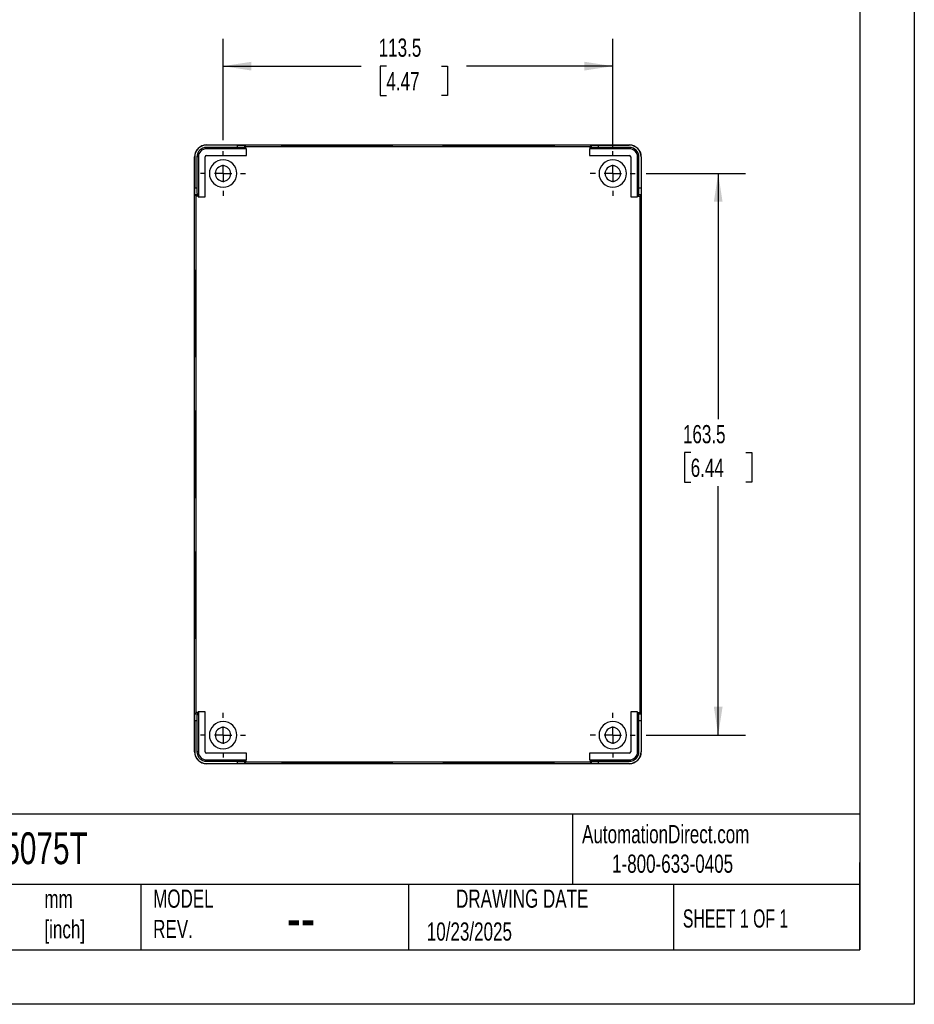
# Model space of a CAD drawing. Header units: millimetres. Extents: x 0 to 699, y 0 to 540.
# Tile 3 of 4: x 438 to 699, y 0 to 287. Entities that reach past the tile are written whole.
import ezdxf

# ---------------------------------------------------------------- set-up
doc = ezdxf.new("R2010")
doc.units = ezdxf.units.MM
doc.header["$LTSCALE"] = 2.5
doc.linetypes.add('CENTERX2', pattern=[20.32, 12.7, -2.54, 2.54, -2.54])
doc.layers.add('CENTER', color=40, linetype='CENTERX2')
doc.layers.add('DIMENSIONS', color=140, linetype='Continuous', lineweight=25)
doc.layers.add('TEXT', color=140, linetype='Continuous', lineweight=25)
doc.styles.add('SLDTEXTSTYLE0', font='TXT', dxfattribs={"width": 0.7})
doc.styles.add('SLDTEXTSTYLE1', font='TXT', dxfattribs={"width": 0.65})
doc.dimstyles.new('SLDDIMSTYLE0', dxfattribs={"dimtxt": 5.39502, "dimasz": 8.255, "dimexe": 0, "dimexo": 0.0625, "dimgap": 1.348755, "dimtad": 0, "dimtih": 1, "dimtoh": 1, "dimdec": 1, "dimrnd": 1e-09, "dimzin": 12, "dimdsep": 46, "dimtxsty": 'SLDTEXTSTYLE0', "dimsah": 1, "dimcen": 0.09, "dimadec": 0, "dimazin": 3, "dimtfac": 1, "dimtdec": 1, "dimtofl": 0, "dimtmove": 0, "dimatfit": 3, "dimfxl": 0, "dimfrac": 2, "dimtolj": 1, "dimtzin": 12, "dimarcsym": 0})

# ---------------------------------------------------------------- blocks, each defined once
blk = doc.blocks.new('_D_19')
at = {"layer": 'DIMENSIONS'}
for p, q in [((497.19, 251.56), (497.19, 281.02)), ((610.69, 249.02), (610.69, 281.02)), ((497.19, 273.08), (537.45, 273.08)), ((544.76, 273.08), (542.95, 273.08)), ((542.95, 273.08), (542.95, 264.51)), ((560.79, 273.08), (562.6, 273.08)), ((562.6, 273.08), (562.6, 264.51)), ((610.69, 273.08), (568.1, 273.08)), ((542.95, 264.51), (544.76, 264.51)), ((562.6, 264.51), (560.79, 264.51))]:
    blk.add_line(p, q, dxfattribs=at)
for points in [[(497.19, 273.08), (505.44, 271.81), (505.44, 274.35)], [(610.69, 273.08), (602.43, 274.35), (602.43, 271.81)]]:
    blk.add_solid(points, dxfattribs=at)
at = {"layer": 'DIMENSIONS', "char_height": 5.292, "attachment_point": 1, "style": 'SLDTEXTSTYLE0'}
for s, insert in [('113.5', (542.52, 281.11)), ('4.47', (544.76, 271.33))]:
    blk.add_mtext(s, dxfattribs=dict(at, insert=insert))
blk = doc.blocks.new('_D_20')
at = {"layer": 'DIMENSIONS'}
for p, q in [((620.4, 241.84), (649.33, 241.84)), ((641.39, 241.84), (641.39, 170.37)), ((633.38, 160.58), (631.57, 160.58)), ((631.57, 160.58), (631.57, 152.01)), ((649.41, 160.58), (651.22, 160.58)), ((651.22, 160.58), (651.22, 152.01)), ((631.57, 152.01), (633.38, 152.01)), ((651.22, 152.01), (649.41, 152.01)), ((641.39, 78.34), (641.39, 150.8)), ((620.4, 78.34), (649.33, 78.34))]:
    blk.add_line(p, q, dxfattribs=at)
for points in [[(641.39, 241.84), (640.12, 233.59), (642.66, 233.59)], [(641.39, 78.34), (642.66, 86.6), (640.12, 86.6)]]:
    blk.add_solid(points, dxfattribs=at)
at = {"layer": 'DIMENSIONS', "char_height": 5.292, "attachment_point": 1, "style": 'SLDTEXTSTYLE0'}
for s, insert in [('163.5', (631.13, 168.61)), ('6.44', (633.38, 158.83))]:
    blk.add_mtext(s, dxfattribs=dict(at, insert=insert))
blk = doc.blocks.new('SW_CENTERMARKSYMBOL_4')
at = {"layer": 'CENTER', "color": 0}
for p, q in [((0, 5.08), (0, 6.54)), ((-5.08, 0), (-6.54, 0)), ((0, 0), (-2.54, 0)), ((0, 0), (0, 2.54)), ((0, 0), (0, -2.54)), ((0, 0), (2.54, 0)), ((5.08, 0), (6.54, 0)), ((0, -5.08), (0, -6.54))]:
    blk.add_line(p, q, dxfattribs=at)
blk = doc.blocks.new('SW_CENTERMARKSYMBOL_5')
at = {"layer": 'CENTER', "color": 0}
for p, q in [((0, 5.08), (0, 6.54)), ((-5.08, 0), (-6.54, 0)), ((0, 0), (-2.54, 0)), ((0, 0), (0, 2.54)), ((0, 0), (0, -2.54)), ((0, 0), (2.54, 0)), ((5.08, 0), (6.54, 0)), ((0, -5.08), (0, -6.54))]:
    blk.add_line(p, q, dxfattribs=at)
blk = doc.blocks.new('SW_CENTERMARKSYMBOL_6')
at = {"layer": 'CENTER', "color": 0}
for p, q in [((0, 5.08), (0, 6.54)), ((-5.08, 0), (-6.54, 0)), ((0, 0), (-2.54, 0)), ((0, 0), (0, 2.54)), ((0, 0), (0, -2.54)), ((0, 0), (2.54, 0)), ((5.08, 0), (6.54, 0)), ((0, -5.08), (0, -6.54))]:
    blk.add_line(p, q, dxfattribs=at)
blk = doc.blocks.new('SW_CENTERMARKSYMBOL_7')
at = {"layer": 'CENTER', "color": 0}
for p, q in [((0, 5.08), (0, 6.54)), ((-5.08, 0), (-6.54, 0)), ((0, 0), (-2.54, 0)), ((0, 0), (0, 2.54)), ((0, 0), (0, -2.54)), ((0, 0), (2.54, 0)), ((5.08, 0), (6.54, 0)), ((0, -5.08), (0, -6.54))]:
    blk.add_line(p, q, dxfattribs=at)

msp = doc.modelspace()

# ---------------------------------------------------------------- linework, layer by layer
at = {"color": 7, "linetype": 'Continuous'}
for p, q in [((698.51, 539.76), (698.51, 0.01)), ((698.51, 0.01), (0.01, 0.01))]:
    msp.add_line(p, q, dxfattribs=at)
for p, q in [((492.39, 250.11), (492.39, 250.14)), ((492.39, 250.14), (615.49, 250.14)), ((501.41, 250.11), (492.39, 250.11)), ((492.39, 249.04), (492.39, 249.44)), ((501.41, 249.44), (492.39, 249.44)), ((501.41, 249.44), (501.41, 250.11)), ((503.78, 249.71), (503.41, 250.09)), ((503.41, 250.09), (503.41, 249.42)), ((503.78, 249.05), (503.41, 249.42)), ((503.78, 249.05), (503.78, 249.71)), ((503.78, 249.71), (604.1, 249.71)), ((530.44, 249.87), (530.44, 250.07)), ((530.44, 249.78), (530.44, 249.81)), ((577.44, 249.87), (577.44, 250.07)), ((577.44, 249.78), (577.44, 249.81)), ((604.47, 250.09), (604.1, 249.71)), ((604.1, 249.05), (604.1, 249.71)), ((604.1, 249.05), (604.47, 249.42)), ((604.47, 249.42), (604.47, 250.09)), ((606.47, 250.11), (615.49, 250.11)), ((606.47, 250.11), (606.47, 249.44)), ((615.49, 249.44), (606.47, 249.44)), ((615.49, 250.11), (615.49, 250.14)), ((615.49, 249.04), (615.49, 249.44)), ((488.89, 73.54), (488.89, 246.64)), ((488.92, 246.64), (488.89, 246.64)), ((488.92, 246.64), (488.92, 237.62)), ((489.99, 246.64), (489.59, 246.64)), ((489.59, 246.64), (489.59, 237.62)), ((489.99, 246.64), (489.99, 235.06)), ((491.97, 235.06), (491.97, 246.64)), ((491.97, 246.64), (491.98, 246.64)), ((491.98, 235.05), (491.98, 246.64)), ((503.97, 249.04), (492.39, 249.04)), ((492.39, 247.06), (503.97, 247.06)), ((492.39, 247.06), (492.39, 247.05)), ((492.39, 247.05), (503.98, 247.05)), ((503.98, 249.05), (503.78, 249.05)), ((503.97, 249.04), (503.98, 249.05)), ((503.97, 247.06), (503.97, 249.04)), ((503.97, 247.06), (503.98, 247.05)), ((503.98, 247.05), (503.98, 249.05)), ((603.91, 249.04), (603.9, 249.05)), ((604.1, 249.05), (603.9, 249.05)), ((603.9, 249.05), (603.9, 247.05)), ((603.91, 247.06), (603.9, 247.05)), ((603.9, 247.05), (615.49, 247.05)), ((603.91, 249.04), (603.91, 247.06)), ((615.49, 249.04), (603.91, 249.04)), ((603.91, 247.06), (615.49, 247.06)), ((615.49, 247.06), (615.49, 247.05)), ((615.91, 246.64), (615.9, 246.64)), ((615.9, 246.64), (615.9, 235.05)), ((615.91, 246.64), (615.91, 235.06)), ((617.89, 235.06), (617.89, 246.64)), ((617.89, 246.64), (618.29, 246.64)), ((618.29, 237.62), (618.29, 246.64)), ((618.95, 246.64), (618.95, 237.62)), ((618.95, 246.64), (618.99, 246.64)), ((618.99, 246.64), (618.99, 73.54)), ((488.92, 237.62), (489.59, 237.62)), ((488.94, 235.62), (489.32, 235.25)), ((489.61, 235.62), (488.94, 235.62)), ((489.32, 84.93), (489.32, 235.25)), ((489.98, 235.25), (489.32, 235.25)), ((489.98, 235.25), (489.61, 235.62)), ((489.98, 235.25), (489.98, 235.05)), ((489.99, 235.06), (489.98, 235.05)), ((489.98, 235.05), (491.98, 235.05)), ((489.99, 235.06), (491.97, 235.06)), ((491.97, 235.06), (491.98, 235.05)), ((615.91, 235.06), (615.9, 235.05)), ((615.9, 235.05), (617.9, 235.05)), ((615.91, 235.06), (617.89, 235.06)), ((617.89, 235.06), (617.9, 235.05)), ((617.9, 235.25), (618.27, 235.62)), ((617.9, 235.05), (617.9, 235.25)), ((617.9, 235.25), (618.56, 235.25)), ((618.94, 235.62), (618.27, 235.62)), ((618.29, 237.62), (618.95, 237.62)), ((618.56, 235.25), (618.94, 235.62)), ((618.56, 235.25), (618.56, 84.93)), ((489.2, 201.09), (489, 201.09)), ((618.68, 201.09), (618.88, 201.09)), ((489.2, 160.09), (489, 160.09)), ((618.68, 160.09), (618.88, 160.09)), ((489.2, 119.09), (489, 119.09)), ((618.68, 119.09), (618.88, 119.09)), ((489.32, 84.93), (488.94, 84.56)), ((488.94, 84.56), (489.61, 84.56)), ((489.98, 84.93), (489.32, 84.93)), ((489.98, 84.93), (489.61, 84.56)), ((489.98, 85.13), (489.98, 84.93)), ((489.99, 85.13), (489.98, 85.13)), ((491.98, 85.13), (489.98, 85.13)), ((491.97, 85.13), (489.99, 85.13)), ((489.99, 85.13), (489.99, 73.54)), ((491.97, 73.54), (491.97, 85.13)), ((491.97, 85.13), (491.98, 85.13)), ((491.98, 73.54), (491.98, 85.13)), ((615.91, 85.13), (615.9, 85.13)), ((615.9, 85.13), (615.9, 73.54)), ((617.9, 85.13), (615.9, 85.13)), ((615.91, 85.13), (615.91, 73.54)), ((617.89, 85.13), (615.91, 85.13)), ((617.89, 73.54), (617.89, 85.13)), ((617.89, 85.13), (617.9, 85.13)), ((617.9, 84.93), (617.9, 85.13)), ((617.9, 84.93), (618.27, 84.56)), ((617.9, 84.93), (618.56, 84.93)), ((618.27, 84.56), (618.94, 84.56)), ((618.94, 84.56), (618.56, 84.93)), ((488.92, 82.56), (488.92, 73.54)), ((489.59, 82.56), (488.92, 82.56)), ((489.59, 82.56), (489.59, 73.54)), ((618.29, 73.54), (618.29, 82.56)), ((618.95, 82.56), (618.29, 82.56)), ((618.95, 82.56), (618.95, 73.54)), ((488.92, 73.54), (488.89, 73.54)), ((489.99, 73.54), (489.59, 73.54)), ((491.97, 73.54), (491.98, 73.54)), ((503.97, 73.13), (492.39, 73.13)), ((492.39, 73.13), (492.39, 73.13)), ((503.98, 73.13), (492.39, 73.13)), ((503.97, 71.14), (503.97, 73.13)), ((503.97, 73.13), (503.98, 73.13)), ((503.98, 71.13), (503.98, 73.13)), ((603.91, 73.13), (603.9, 73.13)), ((615.49, 73.13), (603.9, 73.13)), ((603.9, 73.13), (603.9, 71.13)), ((603.91, 73.13), (603.91, 71.14)), ((615.49, 73.13), (603.91, 73.13)), ((615.49, 73.13), (615.49, 73.13)), ((615.91, 73.54), (615.9, 73.54)), ((617.89, 73.54), (618.29, 73.54)), ((618.95, 73.54), (618.99, 73.54)), ((492.39, 71.14), (503.97, 71.14)), ((492.39, 71.14), (492.39, 70.74)), ((492.39, 70.74), (501.41, 70.74)), ((492.39, 70.08), (492.39, 70.04)), ((492.39, 70.08), (501.41, 70.08)), ((615.49, 70.04), (492.39, 70.04)), ((501.41, 70.08), (501.41, 70.74)), ((503.78, 71.13), (503.41, 70.76)), ((503.41, 70.76), (503.41, 70.09)), ((503.41, 70.09), (503.78, 70.47)), ((503.78, 71.13), (503.98, 71.13)), ((503.78, 71.13), (503.78, 70.47)), ((604.1, 70.47), (503.78, 70.47)), ((503.97, 71.14), (503.98, 71.13)), ((530.44, 70.4), (530.44, 70.37)), ((530.44, 70.32), (530.44, 70.12)), ((577.44, 70.4), (577.44, 70.37)), ((577.44, 70.32), (577.44, 70.12)), ((603.91, 71.14), (603.9, 71.13)), ((603.9, 71.13), (604.1, 71.13)), ((603.91, 71.14), (615.49, 71.14)), ((604.1, 71.13), (604.47, 70.76)), ((604.1, 71.13), (604.1, 70.47)), ((604.1, 70.47), (604.47, 70.09)), ((604.47, 70.09), (604.47, 70.76)), ((606.47, 70.74), (615.49, 70.74)), ((606.47, 70.74), (606.47, 70.08)), ((615.49, 70.08), (606.47, 70.08)), ((615.49, 71.14), (615.49, 70.74)), ((615.49, 70.08), (615.49, 70.04))]:
    msp.add_line(p, q)
at = {"flags": 128}
for points in [[(530.44, 249.78), (528.8, 249.78), (527.17, 249.79), (525.58, 249.79), (524.03, 249.79), (522.55, 249.8), (521.16, 249.81), (519.86, 249.82), (518.66, 249.83), (517.59, 249.84), (516.65, 249.85), (515.85, 249.86), (515.2, 249.87), (514.71, 249.89), (514.38, 249.9), (514.21, 249.92), (514.21, 249.93), (514.38, 249.95), (514.71, 249.96), (515.2, 249.97), (515.85, 249.99), (516.65, 250), (517.59, 250.01), (518.66, 250.02), (519.86, 250.03), (521.16, 250.04), (522.55, 250.05), (524.03, 250.05), (525.58, 250.06), (527.17, 250.06), (528.8, 250.07), (530.44, 250.07)], [(518.92, 249.82), (519.86, 249.83), (521.16, 249.84), (522.55, 249.85), (524.03, 249.85), (525.58, 249.86), (527.17, 249.86), (528.8, 249.87), (530.44, 249.87)], [(524.02, 249.79), (524.42, 249.8), (525.5, 249.8), (526.67, 249.81), (527.89, 249.81), (529.16, 249.81), (530.44, 249.81)], [(530.44, 250.07), (532.08, 250.07), (533.71, 250.06), (535.3, 250.06), (536.85, 250.05), (538.33, 250.05), (539.72, 250.04), (541.02, 250.03), (542.22, 250.02), (543.29, 250.01), (544.23, 250), (545.03, 249.99), (545.68, 249.97), (546.17, 249.96), (546.5, 249.95), (546.67, 249.93), (546.67, 249.92), (546.5, 249.9), (546.17, 249.89), (545.68, 249.87), (545.03, 249.86), (544.23, 249.85), (543.29, 249.84), (542.22, 249.83), (541.02, 249.82), (539.72, 249.81), (538.33, 249.8), (536.85, 249.79), (535.3, 249.79), (533.71, 249.79), (532.08, 249.78), (530.44, 249.78)], [(530.44, 249.87), (532.08, 249.87), (533.71, 249.86), (535.3, 249.86), (536.85, 249.85), (538.33, 249.85), (539.72, 249.84), (541.02, 249.83), (541.96, 249.82)], [(530.44, 249.81), (531.72, 249.81), (532.99, 249.81), (534.21, 249.81), (535.38, 249.8), (536.46, 249.8), (536.86, 249.79)], [(577.44, 249.78), (575.8, 249.78), (574.17, 249.79), (572.58, 249.79), (571.03, 249.79), (569.55, 249.8), (568.16, 249.81), (566.86, 249.82), (565.66, 249.83), (564.59, 249.84), (563.65, 249.85), (562.85, 249.86), (562.2, 249.87), (561.71, 249.89), (561.38, 249.9), (561.21, 249.92), (561.21, 249.93), (561.38, 249.95), (561.71, 249.96), (562.2, 249.97), (562.85, 249.99), (563.65, 250), (564.59, 250.01), (565.66, 250.02), (566.86, 250.03), (568.16, 250.04), (569.55, 250.05), (571.03, 250.05), (572.58, 250.06), (574.17, 250.06), (575.8, 250.07), (577.44, 250.07)], [(565.92, 249.82), (566.86, 249.83), (568.16, 249.84), (569.55, 249.85), (571.03, 249.85), (572.58, 249.86), (574.17, 249.86), (575.8, 249.87), (577.44, 249.87)], [(571.02, 249.79), (571.42, 249.8), (572.5, 249.8), (573.67, 249.81), (574.89, 249.81), (576.16, 249.81), (577.44, 249.81)], [(577.44, 250.07), (579.08, 250.07), (580.71, 250.06), (582.3, 250.06), (583.85, 250.05), (585.33, 250.05), (586.72, 250.04), (588.02, 250.03), (589.22, 250.02), (590.29, 250.01), (591.23, 250), (592.03, 249.99), (592.68, 249.97), (593.17, 249.96), (593.5, 249.95), (593.67, 249.93), (593.67, 249.92), (593.5, 249.9), (593.17, 249.89), (592.68, 249.87), (592.03, 249.86), (591.23, 249.85), (590.29, 249.84), (589.22, 249.83), (588.02, 249.82), (586.72, 249.81), (585.33, 249.8), (583.85, 249.79), (582.3, 249.79), (580.71, 249.79), (579.08, 249.78), (577.44, 249.78)], [(577.44, 249.87), (579.08, 249.87), (580.71, 249.86), (582.3, 249.86), (583.85, 249.85), (585.33, 249.85), (586.72, 249.84), (588.02, 249.83), (588.96, 249.82)], [(577.44, 249.81), (578.72, 249.81), (579.99, 249.81), (581.21, 249.81), (582.38, 249.8), (583.46, 249.8), (583.86, 249.79)], [(489, 201.09), (489, 202.57), (489, 204.03), (489, 205.45), (489.01, 206.81), (489.02, 208.1), (489.02, 209.29), (489.03, 210.37), (489.04, 211.32), (489.05, 212.13), (489.06, 212.8), (489.08, 213.31), (489.09, 213.65), (489.1, 213.82), (489.11, 213.82), (489.13, 213.65), (489.14, 213.31), (489.15, 212.8), (489.16, 212.13), (489.17, 211.32), (489.18, 210.37), (489.19, 209.29), (489.2, 208.1), (489.21, 206.81), (489.21, 205.45), (489.22, 204.03), (489.22, 202.57), (489.22, 201.09)], [(618.88, 201.09), (618.88, 202.57), (618.88, 204.03), (618.88, 205.45), (618.87, 206.81), (618.86, 208.1), (618.86, 209.29), (618.85, 210.37), (618.84, 211.32), (618.83, 212.13), (618.82, 212.8), (618.8, 213.31), (618.79, 213.65), (618.78, 213.82), (618.77, 213.82), (618.75, 213.65), (618.74, 213.31), (618.73, 212.8), (618.72, 212.13), (618.71, 211.32), (618.7, 210.37), (618.69, 209.29), (618.68, 208.1), (618.67, 206.81), (618.67, 205.45), (618.66, 204.03), (618.66, 202.57), (618.66, 201.09)], [(489.2, 201.09), (489.2, 202.57), (489.2, 204.03), (489.2, 205.45), (489.21, 206.68)], [(618.68, 201.09), (618.68, 202.57), (618.68, 204.03), (618.68, 205.45), (618.67, 206.68)], [(489.22, 201.09), (489.22, 199.61), (489.22, 198.15), (489.21, 196.73), (489.21, 195.37), (489.2, 194.09), (489.19, 192.9), (489.18, 191.82), (489.17, 190.87), (489.16, 190.05), (489.15, 189.39), (489.14, 188.88), (489.13, 188.54), (489.11, 188.36), (489.1, 188.36), (489.09, 188.54), (489.08, 188.88), (489.06, 189.39), (489.05, 190.05), (489.04, 190.87), (489.03, 191.82), (489.02, 192.9), (489.02, 194.09), (489.01, 195.37), (489, 196.73), (489, 198.15), (489, 199.61), (489, 201.09)], [(489.21, 195.5), (489.2, 196.73), (489.2, 198.15), (489.2, 199.61), (489.2, 201.09)], [(618.66, 201.09), (618.66, 199.61), (618.66, 198.15), (618.67, 196.73), (618.67, 195.37), (618.68, 194.09), (618.69, 192.9), (618.7, 191.82), (618.71, 190.87), (618.72, 190.05), (618.73, 189.39), (618.74, 188.88), (618.75, 188.54), (618.77, 188.36), (618.78, 188.36), (618.79, 188.54), (618.8, 188.88), (618.82, 189.39), (618.83, 190.05), (618.84, 190.87), (618.85, 191.82), (618.86, 192.9), (618.86, 194.09), (618.87, 195.37), (618.88, 196.73), (618.88, 198.15), (618.88, 199.61), (618.88, 201.09)], [(618.67, 195.5), (618.68, 196.73), (618.68, 198.15), (618.68, 199.61), (618.68, 201.09)], [(489, 160.09), (489, 161.57), (489, 163.03), (489, 164.45), (489.01, 165.81), (489.02, 167.1), (489.02, 168.29), (489.03, 169.37), (489.04, 170.32), (489.05, 171.13), (489.06, 171.8), (489.08, 172.31), (489.09, 172.65), (489.1, 172.82), (489.11, 172.82), (489.13, 172.65), (489.14, 172.31), (489.15, 171.8), (489.16, 171.13), (489.17, 170.32), (489.18, 169.37), (489.19, 168.29), (489.2, 167.1), (489.21, 165.81), (489.21, 164.45), (489.22, 163.03), (489.22, 161.57), (489.22, 160.09)], [(618.88, 160.09), (618.88, 161.57), (618.88, 163.03), (618.88, 164.45), (618.87, 165.81), (618.86, 167.1), (618.86, 168.29), (618.85, 169.37), (618.84, 170.32), (618.83, 171.13), (618.82, 171.8), (618.8, 172.31), (618.79, 172.65), (618.78, 172.82), (618.77, 172.82), (618.75, 172.65), (618.74, 172.31), (618.73, 171.8), (618.72, 171.13), (618.71, 170.32), (618.7, 169.37), (618.69, 168.29), (618.68, 167.1), (618.67, 165.81), (618.67, 164.45), (618.66, 163.03), (618.66, 161.57), (618.66, 160.09)], [(489.2, 160.09), (489.2, 161.57), (489.2, 163.03), (489.2, 164.45), (489.21, 165.68)], [(618.68, 160.09), (618.68, 161.57), (618.68, 163.03), (618.68, 164.45), (618.67, 165.68)], [(489.22, 160.09), (489.22, 158.61), (489.22, 157.15), (489.21, 155.73), (489.21, 154.37), (489.2, 153.09), (489.19, 151.9), (489.18, 150.82), (489.17, 149.87), (489.16, 149.05), (489.15, 148.39), (489.14, 147.88), (489.13, 147.54), (489.11, 147.36), (489.1, 147.36), (489.09, 147.54), (489.08, 147.88), (489.06, 148.39), (489.05, 149.05), (489.04, 149.87), (489.03, 150.82), (489.02, 151.9), (489.02, 153.09), (489.01, 154.37), (489, 155.73), (489, 157.15), (489, 158.61), (489, 160.09)], [(489.21, 154.5), (489.2, 155.73), (489.2, 157.15), (489.2, 158.61), (489.2, 160.09)], [(618.66, 160.09), (618.66, 158.61), (618.66, 157.15), (618.67, 155.73), (618.67, 154.37), (618.68, 153.09), (618.69, 151.9), (618.7, 150.82), (618.71, 149.87), (618.72, 149.05), (618.73, 148.39), (618.74, 147.88), (618.75, 147.54), (618.77, 147.36), (618.78, 147.36), (618.79, 147.54), (618.8, 147.88), (618.82, 148.39), (618.83, 149.05), (618.84, 149.87), (618.85, 150.82), (618.86, 151.9), (618.86, 153.09), (618.87, 154.37), (618.88, 155.73), (618.88, 157.15), (618.88, 158.61), (618.88, 160.09)], [(618.67, 154.5), (618.68, 155.73), (618.68, 157.15), (618.68, 158.61), (618.68, 160.09)], [(489, 119.09), (489, 120.57), (489, 122.03), (489, 123.45), (489.01, 124.81), (489.02, 126.1), (489.02, 127.29), (489.03, 128.37), (489.04, 129.32), (489.05, 130.13), (489.06, 130.8), (489.08, 131.31), (489.09, 131.65), (489.1, 131.82), (489.11, 131.82), (489.13, 131.65), (489.14, 131.31), (489.15, 130.8), (489.16, 130.13), (489.17, 129.32), (489.18, 128.37), (489.19, 127.29), (489.2, 126.1), (489.21, 124.81), (489.21, 123.45), (489.22, 122.03), (489.22, 120.57), (489.22, 119.09)], [(618.88, 119.09), (618.88, 120.57), (618.88, 122.03), (618.88, 123.45), (618.87, 124.81), (618.86, 126.1), (618.86, 127.29), (618.85, 128.37), (618.84, 129.32), (618.83, 130.13), (618.82, 130.8), (618.8, 131.31), (618.79, 131.65), (618.78, 131.82), (618.77, 131.82), (618.75, 131.65), (618.74, 131.31), (618.73, 130.8), (618.72, 130.13), (618.71, 129.32), (618.7, 128.37), (618.69, 127.29), (618.68, 126.1), (618.67, 124.81), (618.67, 123.45), (618.66, 122.03), (618.66, 120.57), (618.66, 119.09)], [(489.2, 119.09), (489.2, 120.57), (489.2, 122.03), (489.2, 123.45), (489.21, 124.68)], [(618.68, 119.09), (618.68, 120.57), (618.68, 122.03), (618.68, 123.45), (618.67, 124.68)], [(489.22, 119.09), (489.22, 117.61), (489.22, 116.15), (489.21, 114.73), (489.21, 113.37), (489.2, 112.09), (489.19, 110.9), (489.18, 109.82), (489.17, 108.87), (489.16, 108.05), (489.15, 107.39), (489.14, 106.88), (489.13, 106.54), (489.11, 106.36), (489.1, 106.36), (489.09, 106.54), (489.08, 106.88), (489.06, 107.39), (489.05, 108.05), (489.04, 108.87), (489.03, 109.82), (489.02, 110.9), (489.02, 112.09), (489.01, 113.37), (489, 114.73), (489, 116.15), (489, 117.61), (489, 119.09)], [(489.21, 113.5), (489.2, 114.73), (489.2, 116.15), (489.2, 117.61), (489.2, 119.09)], [(618.66, 119.09), (618.66, 117.61), (618.66, 116.15), (618.67, 114.73), (618.67, 113.37), (618.68, 112.09), (618.69, 110.9), (618.7, 109.82), (618.71, 108.87), (618.72, 108.05), (618.73, 107.39), (618.74, 106.88), (618.75, 106.54), (618.77, 106.36), (618.78, 106.36), (618.79, 106.54), (618.8, 106.88), (618.82, 107.39), (618.83, 108.05), (618.84, 108.87), (618.85, 109.82), (618.86, 110.9), (618.86, 112.09), (618.87, 113.37), (618.88, 114.73), (618.88, 116.15), (618.88, 117.61), (618.88, 119.09)], [(618.67, 113.5), (618.68, 114.73), (618.68, 116.15), (618.68, 117.61), (618.68, 119.09)], [(530.44, 70.4), (528.8, 70.4), (527.17, 70.4), (525.58, 70.4), (524.03, 70.39), (522.55, 70.38), (521.16, 70.38), (519.86, 70.37), (518.66, 70.36), (517.59, 70.35), (516.65, 70.34), (515.85, 70.32), (515.2, 70.31), (514.71, 70.3), (514.38, 70.28), (514.21, 70.27), (514.21, 70.25), (514.38, 70.24), (514.71, 70.22), (515.2, 70.21), (515.85, 70.2), (516.65, 70.19), (517.59, 70.17), (518.66, 70.16), (519.86, 70.15), (521.16, 70.14), (522.55, 70.14), (524.03, 70.13), (525.58, 70.13), (527.17, 70.12), (528.8, 70.12), (530.44, 70.12)], [(518.92, 70.36), (519.86, 70.35), (521.16, 70.34), (522.55, 70.34), (524.03, 70.33), (525.58, 70.33), (527.17, 70.32), (528.8, 70.32), (530.44, 70.32)], [(524.02, 70.39), (524.42, 70.39), (525.5, 70.38), (526.67, 70.38), (527.89, 70.37), (529.16, 70.37), (530.44, 70.37)], [(530.44, 70.12), (532.08, 70.12), (533.71, 70.12), (535.3, 70.13), (536.85, 70.13), (538.33, 70.14), (539.72, 70.14), (541.02, 70.15), (542.22, 70.16), (543.29, 70.17), (544.23, 70.19), (545.03, 70.2), (545.68, 70.21), (546.17, 70.22), (546.5, 70.24), (546.67, 70.25), (546.67, 70.27), (546.5, 70.28), (546.17, 70.3), (545.68, 70.31), (545.03, 70.32), (544.23, 70.34), (543.29, 70.35), (542.22, 70.36), (541.02, 70.37), (539.72, 70.38), (538.33, 70.38), (536.85, 70.39), (535.3, 70.4), (533.71, 70.4), (532.08, 70.4), (530.44, 70.4)], [(530.44, 70.37), (531.72, 70.37), (532.99, 70.37), (534.21, 70.38), (535.38, 70.38), (536.46, 70.39), (536.86, 70.39)], [(530.44, 70.32), (532.08, 70.32), (533.71, 70.32), (535.3, 70.33), (536.85, 70.33), (538.33, 70.34), (539.72, 70.34), (541.02, 70.35), (541.96, 70.36)], [(577.44, 70.4), (575.8, 70.4), (574.17, 70.4), (572.58, 70.4), (571.03, 70.39), (569.55, 70.38), (568.16, 70.38), (566.86, 70.37), (565.66, 70.36), (564.59, 70.35), (563.65, 70.34), (562.85, 70.32), (562.2, 70.31), (561.71, 70.3), (561.38, 70.28), (561.21, 70.27), (561.21, 70.25), (561.38, 70.24), (561.71, 70.22), (562.2, 70.21), (562.85, 70.2), (563.65, 70.19), (564.59, 70.17), (565.66, 70.16), (566.86, 70.15), (568.16, 70.14), (569.55, 70.14), (571.03, 70.13), (572.58, 70.13), (574.17, 70.12), (575.8, 70.12), (577.44, 70.12)], [(565.92, 70.36), (566.86, 70.35), (568.16, 70.34), (569.55, 70.34), (571.03, 70.33), (572.58, 70.33), (574.17, 70.32), (575.8, 70.32), (577.44, 70.32)], [(571.02, 70.39), (571.42, 70.39), (572.5, 70.38), (573.67, 70.38), (574.89, 70.37), (576.16, 70.37), (577.44, 70.37)], [(577.44, 70.12), (579.08, 70.12), (580.71, 70.12), (582.3, 70.13), (583.85, 70.13), (585.33, 70.14), (586.72, 70.14), (588.02, 70.15), (589.22, 70.16), (590.29, 70.17), (591.23, 70.19), (592.03, 70.2), (592.68, 70.21), (593.17, 70.22), (593.5, 70.24), (593.67, 70.25), (593.67, 70.27), (593.5, 70.28), (593.17, 70.3), (592.68, 70.31), (592.03, 70.32), (591.23, 70.34), (590.29, 70.35), (589.22, 70.36), (588.02, 70.37), (586.72, 70.38), (585.33, 70.38), (583.85, 70.39), (582.3, 70.4), (580.71, 70.4), (579.08, 70.4), (577.44, 70.4)], [(577.44, 70.37), (578.72, 70.37), (579.99, 70.37), (581.21, 70.38), (582.38, 70.38), (583.46, 70.39), (583.86, 70.39)], [(577.44, 70.32), (579.08, 70.32), (580.71, 70.32), (582.3, 70.33), (583.85, 70.33), (585.33, 70.34), (586.72, 70.34), (588.02, 70.35), (588.96, 70.36)]]:
    msp.add_lwpolyline(points, dxfattribs=at)
for centre, radius, start, end in [((492.39, 246.64), 3.5, 90, 180), ((492.39, 246.64), 3.47, 90, 180), ((492.39, 246.64), 2.8, 90, 180), ((615.49, 246.64), 3.5, 0, 90), ((615.49, 246.64), 3.47, 0, 90), ((615.49, 246.64), 2.8, 0, 90), ((492.39, 246.64), 2.4, 90, 180), ((492.39, 246.64), 0.416, 90, 180), ((492.39, 246.64), 0.407, 90, 180), ((615.49, 246.64), 2.4, 0, 90), ((615.49, 246.64), 0.416, 0, 90), ((615.49, 246.64), 0.407, 0, 90), ((497.19, 241.84), 4, 90, 270), ((497.19, 241.84), 2.25, 90, 270), ((497.19, 241.84), 4, 270, 90), ((497.19, 241.84), 2.25, 270, 90), ((610.69, 241.84), 4, 90, 270), ((610.69, 241.84), 2.25, 90, 270), ((610.69, 241.84), 4, 270, 90), ((610.69, 241.84), 2.25, 270, 90), ((497.19, 78.34), 4, 90, 270), ((497.19, 78.34), 2.25, 90, 270), ((497.19, 78.34), 4, 270, 90), ((497.19, 78.34), 2.25, 270, 90), ((610.69, 78.34), 4, 90, 270), ((610.69, 78.34), 2.25, 90, 270), ((610.69, 78.34), 4, 270, 90), ((610.69, 78.34), 2.25, 270, 90), ((492.39, 73.54), 3.5, 180, 270), ((492.39, 73.54), 3.47, 180, 270), ((492.39, 73.54), 2.8, 180, 270), ((492.39, 73.54), 2.4, 180, 270), ((492.39, 73.54), 0.416, 180, 270), ((492.39, 73.54), 0.407, 180, 270), ((615.49, 73.54), 2.4, 270, 0), ((615.49, 73.54), 2.8, 270, 0), ((615.49, 73.54), 0.416, 270, 0), ((615.49, 73.54), 0.407, 270, 0), ((615.49, 73.54), 3.5, 270, 0), ((615.49, 73.54), 3.47, 270, 0)]:
    msp.add_arc(centre, radius, start, end)
for points in [[(501.41, 250.11), (501.64, 250.11), (501.89, 250.11), (502.38, 250.11), (502.62, 250.1), (503.01, 250.1), (503.16, 250.1), (503.36, 250.09), (503.41, 250.09), (503.41, 250.09)], [(503.41, 249.42), (503.41, 249.43), (503.36, 249.43), (503.16, 249.43), (503.01, 249.44), (502.62, 249.44), (502.38, 249.44), (501.89, 249.44), (501.64, 249.44), (501.41, 249.44)], [(604.47, 250.09), (604.47, 250.09), (604.52, 250.09), (604.72, 250.1), (604.87, 250.1), (605.26, 250.1), (605.49, 250.11), (605.98, 250.11), (606.24, 250.11), (606.47, 250.11)], [(606.47, 249.44), (606.24, 249.44), (605.98, 249.44), (605.49, 249.44), (605.26, 249.44), (604.87, 249.44), (604.72, 249.43), (604.52, 249.43), (604.47, 249.43), (604.47, 249.42)], [(488.94, 235.62), (488.94, 235.63), (488.94, 235.67), (488.93, 235.87), (488.93, 236.02), (488.93, 236.41), (488.93, 236.65), (488.93, 237.14), (488.92, 237.39), (488.92, 237.62)], [(489.59, 237.62), (489.59, 237.39), (489.59, 237.14), (489.59, 236.65), (489.59, 236.41), (489.6, 236.02), (489.6, 235.87), (489.6, 235.67), (489.61, 235.63), (489.61, 235.62)], [(618.27, 235.62), (618.27, 235.63), (618.28, 235.67), (618.28, 235.87), (618.28, 236.02), (618.29, 236.41), (618.29, 236.65), (618.29, 237.14), (618.29, 237.39), (618.29, 237.62)], [(618.95, 237.62), (618.95, 237.39), (618.95, 237.14), (618.95, 236.65), (618.95, 236.41), (618.95, 236.02), (618.95, 235.87), (618.94, 235.67), (618.94, 235.63), (618.94, 235.62)], [(488.92, 82.56), (488.92, 82.79), (488.93, 83.05), (488.93, 83.54), (488.93, 83.77), (488.93, 84.16), (488.93, 84.32), (488.94, 84.51), (488.94, 84.56), (488.94, 84.56)], [(489.61, 84.56), (489.61, 84.56), (489.6, 84.51), (489.6, 84.32), (489.6, 84.16), (489.59, 83.77), (489.59, 83.54), (489.59, 83.05), (489.59, 82.79), (489.59, 82.56)], [(618.29, 82.56), (618.29, 82.79), (618.29, 83.05), (618.29, 83.54), (618.29, 83.77), (618.28, 84.16), (618.28, 84.32), (618.28, 84.51), (618.27, 84.56), (618.27, 84.56)], [(618.94, 84.56), (618.94, 84.56), (618.94, 84.51), (618.95, 84.32), (618.95, 84.16), (618.95, 83.77), (618.95, 83.54), (618.95, 83.05), (618.95, 82.79), (618.95, 82.56)], [(501.41, 70.74), (501.64, 70.74), (501.89, 70.74), (502.38, 70.74), (502.62, 70.75), (503.01, 70.75), (503.16, 70.75), (503.36, 70.76), (503.41, 70.76), (503.41, 70.76)], [(503.41, 70.09), (503.41, 70.09), (503.36, 70.09), (503.16, 70.09), (503.01, 70.08), (502.62, 70.08), (502.38, 70.08), (501.89, 70.08), (501.64, 70.08), (501.41, 70.08)], [(604.47, 70.76), (604.47, 70.76), (604.52, 70.76), (604.72, 70.75), (604.87, 70.75), (605.26, 70.75), (605.49, 70.74), (605.98, 70.74), (606.24, 70.74), (606.47, 70.74)], [(606.47, 70.08), (606.24, 70.08), (605.98, 70.08), (605.49, 70.08), (605.26, 70.08), (604.87, 70.08), (604.72, 70.09), (604.52, 70.09), (604.47, 70.09), (604.47, 70.09)]]:
    msp.add_open_spline(points, degree=3, knots=[0, 0, 0, 0, 0.25, 0.25, 0.5, 0.5, 0.75, 0.75, 1, 1, 1, 1])
at = {"layer": 'TEXT'}
for p, q in [((682.62, 523.88), (682.62, 15.87)), ((682.62, 55.32), (15.87, 55.32)), ((598.94, 55.32), (598.94, 34.92)), ((682.62, 15.87), (682.62, 41.27)), ((682.62, 34.92), (15.87, 34.92)), ((473.25, 34.92), (473.25, 15.87)), ((551.16, 34.92), (551.16, 15.87)), ((628.37, 34.92), (628.37, 15.87)), ((15.87, 15.87), (682.62, 15.87))]:
    msp.add_line(p, q, dxfattribs=at)

# ---------------------------------------------------------------- block references
at = {"layer": 'CENTER'}
for name, p in [('SW_CENTERMARKSYMBOL_4', (497.19, 241.84)), ('SW_CENTERMARKSYMBOL_5', (610.69, 241.84)), ('SW_CENTERMARKSYMBOL_6', (497.19, 78.34)), ('SW_CENTERMARKSYMBOL_7', (610.69, 78.34))]:
    msp.add_blockref(name, p, dxfattribs=at)

# ---------------------------------------------------------------- texts
at = {"color": 179, "linetype": 'Continuous', "lineweight": 18, "char_height": 5.2917, "attachment_point": 1, "style": 'SLDTEXTSTYLE0'}
for s, insert in [('AutomationDirect.com', (601.74, 52.19)), ('1-800-633-0405', (610.48, 43.59))]:
    msp.add_mtext(s, dxfattribs=dict(at, insert=insert))
at = {"layer": 'TEXT'}
for s, insert, char_height, attachment_point, style in [('ULPCM15075T', (398.02, 50.06), 9.2604, 1, 'SLDTEXTSTYLE0'), ('mm^J[inch]', (445.16, 33.32), 5.292, 1, 'SLDTEXTSTYLE0'), ('MODEL ^JREV.', (476.83, 33.41), 5.2917, 1, 'SLDTEXTSTYLE0'), ('DRAWING DATE', (584.31, 33.41), 5.2917, 2, 'SLDTEXTSTYLE0'), ('SHEET 1 OF 1', (631.1, 27.63), 5.2917, 1, 'SLDTEXTSTYLE1'), ('--', (515.74, 31.84), 13.229, 1, 'SLDTEXTSTYLE0'), ('10/23/2025', (556.53, 23.84), 5.292, 1, 'SLDTEXTSTYLE0')]:
    msp.add_mtext(s, dxfattribs=dict(at, insert=insert, char_height=char_height, attachment_point=attachment_point, style=style))

# ---------------------------------------------------------------- dimensions: what is measured, and where the dimension line sits
at = {"layer": 'DIMENSIONS'}
dim = msp.add_linear_dim(base=(610.69, 273.08), p1=(497.19, 248.38), p2=(610.69, 245.84), dimstyle='SLDDIMSTYLE0', dxfattribs=at)
dim.commit()
dim.dimension.update_dxf_attribs({"geometry": '_D_19', "text_midpoint": (552.78, 273.08), "dimtype": 160})
dim = msp.add_linear_dim(base=(641.39, 78.34), p1=(617.23, 241.84), p2=(617.23, 78.34), angle=90, dimstyle='SLDDIMSTYLE0', dxfattribs=at)
dim.commit()
dim.dimension.update_dxf_attribs({"geometry": '_D_20', "text_midpoint": (641.39, 160.58), "dimtype": 160})

doc.saveas('drawing.dxf')
